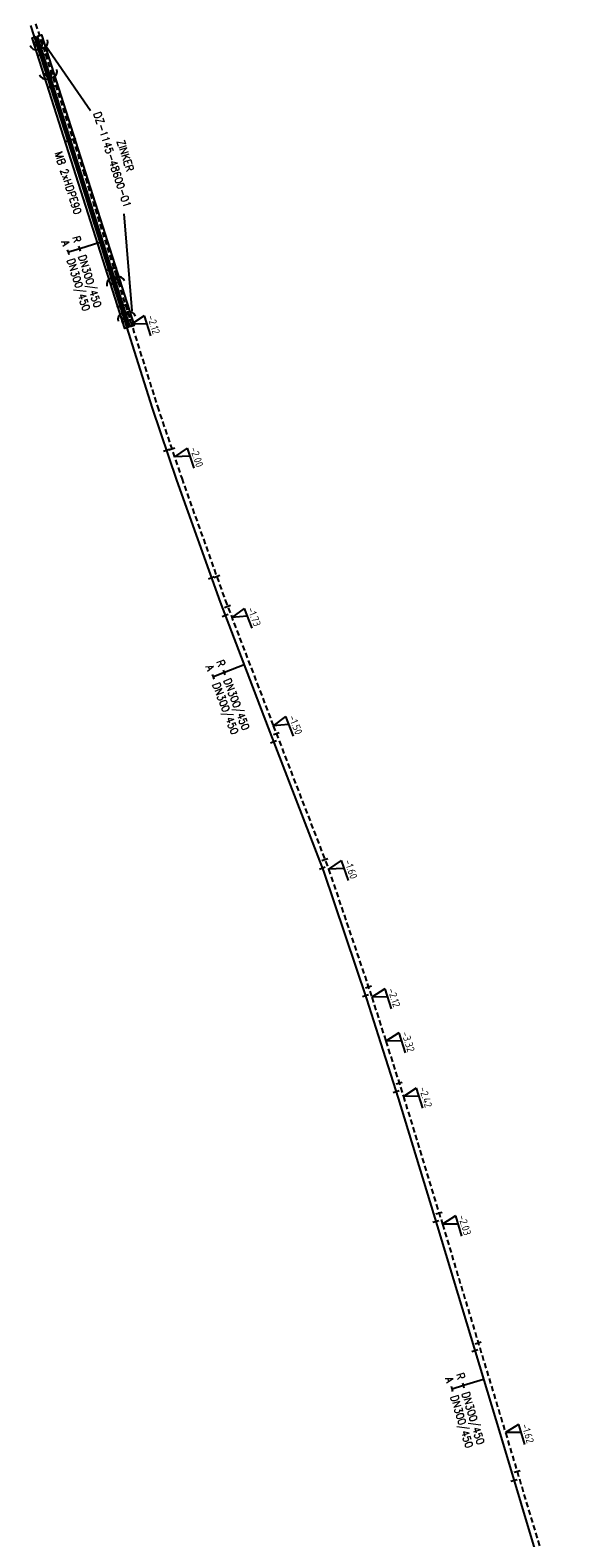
# Model space of a CAD drawing. Header units: millimetres. Extents: x 0 to 118318689, y 0 to 490460760.
# Tile 16 of 117: x 114786520 to 114849289, y 485866183 to 486044548. Entities that reach past the tile are written whole.
import ezdxf
from ezdxf.enums import TextEntityAlignment as Align

# ---------------------------------------------------------------- set-up
doc = ezdxf.new("R2010")
doc.units = ezdxf.units.MM
doc.header["$LTSCALE"] = 200
doc.linetypes.add('HIDDEN2', pattern=[4.7625, 3.175, -1.5875])
doc.layers.get('0').update_dxf_attribs({"color": 8})
for name, color, linetype in [('WT-C-mof', 7, 'Continuous'), ('WT-C-zbocht', 7, 'Continuous'), ('WT-I-diam', 7, 'Continuous'), ('WT-I-info', 7, 'Continuous'), ('WT-I-NAP', 7, 'Continuous'), ('WT-L-aanvoer', 6, 'Continuous'), ('WT-L-MANTELBUIS', 6, 'Continuous'), ('WT-L-retour', 6, 'HIDDEN2')]:
    doc.layers.add(name, color=color, linetype=linetype)
doc.styles.add('DIN17', font='ROMANS.SHX', dxfattribs={"width": 0.9})
doc.styles.add('ISOCP', font='ISOCP.SHX')

# ---------------------------------------------------------------- blocks, each defined once
blk = doc.blocks.new('LR-mof')
at = {"color": 0, "linetype": 'ByBlock', "lineweight": -2}
blk.add_line((0, -0.75), (0, 0.75), dxfattribs=at)
blk = doc.blocks.new('LR-zbocht')
at = {"color": 0, "linetype": 'ByBlock', "lineweight": -2}
blk.add_arc((1.5, 0), 1.5, 90, 270, dxfattribs=at)
blk = doc.blocks.new('nap1')
at = {"color": 0, "linetype": 'Continuous'}
for p, q in [((-1, 3.5), (0, 0)), ((-1, 3.5), (4, 3.5)), ((1, 3.5), (0, 0))]:
    blk.add_line(p, q, dxfattribs=at)
at = {"color": 0, "linetype": 'Continuous', "style": 'ISOCP'}
for tag, p in [('*1', (1.7, 5)), ('*2', (4, 1.5))]:
    blk.add_attdef(tag, text='', height=1.8, dxfattribs=at).set_placement(p, align=Align.MIDDLE)
blk = doc.blocks.new('LR-hyp')
at = {"color": 7, "linetype": 'ByBlock', "lineweight": -3, "style": 'DIN17', "width": 0.9}
blk.add_attdef('*1', text='', height=1.8, dxfattribs=at).set_placement((0, 0), align=Align.MIDDLE)
at = {"color": 7, "linetype": 'ByBlock', "lineweight": -2, "style": 'DIN17', "width": 0.9, "flags": 1}
blk.add_attdef('*2', text='', height=1.8, dxfattribs=at).set_placement((0, -5), align=Align.MIDDLE)
blk = doc.blocks.new('LR-DIAO2')
at = {"color": 0, "lineweight": -3}
blk.add_line((0, 0), (0, -5), dxfattribs=at)
at = {"color": 0, "linetype": 'Continuous', "lineweight": -3}
blk.add_line((0, -5), (0, -7.8), dxfattribs=at)
at = {"color": 0, "lineweight": -3}
for points in [[(0.61, -5), (0, -5), (-0.61, -5)], [(0.61, -7.8), (0, -7.8), (-0.61, -7.8)]]:
    blk.add_lwpolyline(points, dxfattribs=at)
at = {"color": 1, "lineweight": -3, "style": 'DIN17', "width": 0.9}
for tag, p in [('*1', (-1.61, -5)), ('*2', (-1.61, -7.78))]:
    blk.add_attdef(tag, text='', height=1.8, dxfattribs=at).set_placement(p, align=Align.MIDDLE_RIGHT)
for tag, p in [('*11', (1.61, -5)), ('*12', (1.61, -7.8))]:
    blk.add_attdef(tag, text='', height=1.8, dxfattribs=at).set_placement(p, align=Align.MIDDLE_LEFT)

msp = doc.modelspace()

# ---------------------------------------------------------------- linework, layer by layer
at = {"layer": 'WT-I-info', "lineweight": -3}
for p, q in [((114788387, 486042688), (114793669, 486035048)), ((114797617, 486022799), (114798550, 486011339))]:
    msp.add_line(p, q, dxfattribs=at)
at = {"layer": 'WT-L-aanvoer', "lineweight": -3}
for p, q in [((114786544, 486045106), (114792152, 486027740)), ((114792152, 486027740), (114796018, 486015452)), ((114796018, 486015452), (114800954, 485999834)), ((114800954, 485999834), (114803829, 485991319)), ((114803829, 485991319), (114808985, 485976875)), ((114808985, 485976875), (114814675, 485962017)), ((114814675, 485962017), (114821210, 485945066)), ((114821210, 485945066), (114826321, 485929936)), ((114826321, 485929936), (114827977, 485924740)), ((114827977, 485924740), (114830046, 485918212)), ((114830046, 485918212), (114834664, 485903087)), ((114834664, 485903087), (114842116, 485878440)), ((114842116, 485878440), (114848853, 485855990))]:
    msp.add_line(p, q, dxfattribs=at)
at = {"layer": 'WT-L-MANTELBUIS', "lineweight": -3}
for points in [[(114787231, 486043793), (114798188, 486009417), (114797711, 486009265), (114786755, 486043641)], [(114798330, 486009464), (114787374, 486043839), (114787850, 486043990), (114798806, 486009616)]]:
    msp.add_lwpolyline(points, close=True, dxfattribs=at)
at = {"layer": 'WT-L-retour', "lineweight": -3}
for p, q in [((114787164, 486045303), (114792772, 486027937)), ((114792772, 486027937), (114796638, 486015647)), ((114796638, 486015647), (114801572, 486000036)), ((114801572, 486000036), (114804443, 485991532)), ((114804443, 485991532), (114809594, 485977100)), ((114809594, 485977100), (114815282, 485962250)), ((114815282, 485962250), (114821821, 485945287)), ((114821821, 485945287), (114826939, 485930138)), ((114826939, 485930138), (114828596, 485924937)), ((114828596, 485924937), (114830667, 485918405)), ((114830667, 485918405), (114835286, 485903276)), ((114835286, 485903276), (114842739, 485878628)), ((114842739, 485878628), (114849289, 485856800))]:
    msp.add_line(p, q, dxfattribs=at)

# ---------------------------------------------------------------- block references
at = {"layer": 'WT-C-mof', "linetype": 'Continuous', "lineweight": -3}
for p, xscale, yscale, zscale, rotation in [((114787178, 486043143), 499.9999999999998, 499.9999999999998, 499.9999999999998, 287.8966), ((114787813, 486043294), 499.9999999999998, 499.9999999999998, 499.9999999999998, 287.8966), ((114787674, 486041607), 499.9999999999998, 499.9999999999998, 499.9999999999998, 287.8966), ((114788330, 486041712, -3497), 499.9999999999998, 499.9999999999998, 499.9999999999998, 287.8966), ((114788381, 486039418), 499.9999999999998, 499.9999999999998, 499.9999999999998, 287.8966), ((114789013, 486039587, -5726), 499.9999999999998, 499.9999999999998, 499.9999999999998, 287.8966), ((114788889, 486037845), 499.9999999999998, 499.9999999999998, 499.9999999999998, 287.8966), ((114789530, 486037980, -6387), 499.9999999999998, 499.9999999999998, 499.9999999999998, 287.8966), ((114790950, 486031464), 499.9999999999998, 499.9999999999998, 499.9999999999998, 287.8966), ((114791575, 486031644), 499.9999999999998, 499.9999999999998, 499.9999999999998, 287.8966), ((114795779, 486016213), 500.0000000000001, 500.0000000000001, 500.0000000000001, 287.464), ((114796407, 486016381), 500.0000000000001, 500.0000000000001, 500.0000000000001, 287.464), ((114796289, 486014594), 500.0000000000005, 500.0000000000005, 500.0000000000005, 287.5382), ((114796922, 486014750), 500.0000000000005, 500.0000000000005, 500.0000000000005, 287.5382), ((114797144, 486011890), 500.0000000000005, 500.0000000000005, 500.0000000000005, 287.5382), ((114797774, 486012054), 500.0000000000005, 500.0000000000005, 500.0000000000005, 287.5382), ((114797699, 486010134), 500.0000000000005, 500.0000000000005, 500.0000000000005, 287.5382), ((114798328, 486010301), 500.0000000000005, 500.0000000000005, 500.0000000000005, 287.5382), ((114802638, 485994845), 500, 500, 500, 288.6553), ((114803262, 485995029), 500, 500, 500, 288.6553), ((114807948, 485979779), 500.0000000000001, 500.0000000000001, 500.0000000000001, 289.6447), ((114808584, 485979931), 500.0000000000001, 500.0000000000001, 500.0000000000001, 289.6447), ((114809865, 485976395), 500, 500, 500, 290.956), ((114809576, 485975331), 500, 500, 500, 290.956), ((114815303, 485960389), 499.9999999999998, 499.9999999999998, 499.9999999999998, 291.0816), ((114815633, 485961340), 499.9999999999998, 499.9999999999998, 499.9999999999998, 291.0816), ((114821380, 485946432), 499.9999999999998, 499.9999999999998, 499.9999999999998, 291.0816), ((114821076, 485945414), 499.9999999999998, 499.9999999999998, 499.9999999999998, 291.0816), ((114826529, 485931353), 499.9999999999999, 499.9999999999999, 499.9999999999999, 288.6664), ((114826187, 485930333), 499.9999999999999, 499.9999999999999, 499.9999999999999, 288.6664), ((114829803, 485918980), 500.0000000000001, 500.0000000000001, 500.0000000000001, 287.5894), ((114830165, 485919989), 500.0000000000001, 500.0000000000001, 500.0000000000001, 287.5894), ((114834878, 485904613), 500.0000000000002, 500.0000000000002, 500.0000000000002, 286.9779), ((114834497, 485903634), 500.0000000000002, 500.0000000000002, 500.0000000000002, 286.9779), ((114839523, 485889262), 500.0000000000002, 500.0000000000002, 500.0000000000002, 286.8232), ((114839120, 485888349), 500.0000000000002, 500.0000000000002, 500.0000000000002, 286.8232), ((114843752, 485872990), 500, 500, 500, 286.7032), ((114844114, 485874044), 500, 500, 500, 286.7032)]:
    msp.add_blockref('LR-mof', p, dxfattribs=dict(at, xscale=xscale, yscale=yscale, zscale=zscale, rotation=rotation))
at = {"layer": 'WT-C-zbocht', "linetype": 'Continuous', "lineweight": -3}
for p, xscale, yscale, zscale, rotation in [((114787464, 486042258), 499.9999999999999, 499.9999999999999, 499.9999999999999, 107.8966), ((114788088, 486042441), 499.9999999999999, 499.9999999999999, 499.9999999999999, 107.8966), ((114788586, 486038783), 499.9999999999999, 499.9999999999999, 499.9999999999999, 107.8966), ((114789209, 486038969), 499.9999999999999, 499.9999999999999, 499.9999999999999, 107.8966), ((114796096, 486015206), 500.0000000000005, 500.0000000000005, 500.0000000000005, 287.5382), ((114796728, 486015363), 500.0000000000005, 500.0000000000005, 500.0000000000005, 287.5382), ((114797410, 486011048), 500.0000000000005, 500.0000000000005, 500.0000000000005, 287.5382), ((114798042, 486011204), 500.0000000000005, 500.0000000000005, 500.0000000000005, 287.5382)]:
    msp.add_blockref('LR-zbocht', p, dxfattribs=dict(at, xscale=xscale, yscale=yscale, zscale=zscale, rotation=rotation))
at = {"layer": 'WT-I-diam', "linetype": 'Continuous'}
for p, xscale, yscale, zscale, rotation in [((114794765, 486019437), 499.9999999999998, 499.9999999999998, 499.9999999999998, 287.4640141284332), ((114811830, 485969446), 500, 500, 500, 290.9560404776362), ((114840160, 485884911), 499.9999999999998, 499.9999999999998, 499.9999999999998, 286.7032086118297)]:
    msp.add_blockref('LR-DIAO2', p, dxfattribs=dict(at, xscale=xscale, yscale=yscale, zscale=zscale, rotation=rotation)).add_auto_attribs({'*1': 'R', '*11': 'DN300/450', '*2': 'A', '*12': 'DN300/450'})
at = {"layer": 'WT-I-info', "linetype": 'Continuous', "xscale": 500.0000000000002, "yscale": 500.0000000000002, "zscale": 500.0000000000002, "rotation": 287.8966130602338}
msp.add_blockref('LR-hyp', (114796230, 486029223), dxfattribs=at).add_auto_attribs({'*1': 'DZ-1145-48600-01'})
at = {"layer": 'WT-I-NAP', "linetype": 'Continuous'}
ref = msp.add_blockref('nap1', (114798497, 486009764), dxfattribs=dict(at, xscale=500.0000000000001, yscale=500.0000000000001, zscale=500.0000000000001, rotation=287.5382208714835))
ref.add_attrib('*1', '-2.12', dxfattribs={"layer": '0', "color": 1, "linetype": 'Continuous', "height": 900, "rotation": 287.53822, "style": 'ISOCP'}).set_placement((114801137, 486009707), align=Align.MIDDLE)
ref = msp.add_blockref('nap1', (114803588, 485994065), dxfattribs=dict(at, xscale=500.0000000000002, yscale=500.0000000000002, zscale=500.0000000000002, rotation=288.6552781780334))
ref.add_attrib('*1', '-2.00', dxfattribs={"layer": '0', "color": 1, "linetype": 'Continuous', "height": 900, "rotation": 288.65528, "style": 'ISOCP'}).set_placement((114806228, 485994059), align=Align.MIDDLE)
ref = msp.add_blockref('nap1', (114810378, 485975054), dxfattribs=dict(at, xscale=499.9999999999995, yscale=499.9999999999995, zscale=499.9999999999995, rotation=290.9560404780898))
ref.add_attrib('*1', '-1.73', dxfattribs={"layer": '0', "color": 1, "linetype": 'Continuous', "height": 900, "rotation": 290.95604, "style": 'ISOCP'}).set_placement((114813017, 485975154), align=Align.MIDDLE)
ref = msp.add_blockref('nap1', (114815282, 485962250), dxfattribs=dict(at, xscale=500.0000000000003, yscale=500.0000000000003, zscale=500.0000000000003, rotation=291.0815763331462))
ref.add_attrib('*1', '-1.50', dxfattribs={"layer": '0', "color": 1, "linetype": 'Continuous', "height": 900, "rotation": 291.08158, "style": 'ISOCP'}).set_placement((114817921, 485962356), align=Align.MIDDLE)
ref = msp.add_blockref('nap1', (114821821, 485945287), dxfattribs=dict(at, xscale=500, yscale=500, zscale=500, rotation=288.666400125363))
ref.add_attrib('*1', '-1.60', dxfattribs={"layer": '0', "color": 1, "linetype": 'Continuous', "height": 900, "rotation": 288.6664, "style": 'ISOCP'}).set_placement((114824462, 485945282), align=Align.MIDDLE)
ref = msp.add_blockref('nap1', (114826939, 485930138), dxfattribs=dict(at, xscale=500.0000000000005, yscale=500.0000000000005, zscale=500.0000000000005, rotation=287.6764793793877))
ref.add_attrib('*1', '-2.12', dxfattribs={"layer": '0', "color": 1, "linetype": 'Continuous', "height": 900, "rotation": 287.67648, "style": 'ISOCP'}).set_placement((114829579, 485930087), align=Align.MIDDLE)
ref = msp.add_blockref('nap1', (114828596, 485924937), dxfattribs=dict(at, xscale=499.9999999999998, yscale=499.9999999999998, zscale=499.9999999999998, rotation=287.5894189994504))
ref.add_attrib('*1', '-3.32', dxfattribs={"layer": '0', "color": 1, "linetype": 'Continuous', "height": 900, "rotation": 287.58942, "style": 'ISOCP'}).set_placement((114831236, 485924882), align=Align.MIDDLE)
ref = msp.add_blockref('nap1', (114830667, 485918405), dxfattribs=dict(at, xscale=500, yscale=500, zscale=500, rotation=286.9779492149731))
ref.add_attrib('*1', '-2.42', dxfattribs={"layer": '0', "color": 1, "linetype": 'Continuous', "height": 900, "rotation": 286.97795, "style": 'ISOCP'}).set_placement((114833306, 485918322), align=Align.MIDDLE)
ref = msp.add_blockref('nap1', (114835286, 485903276), dxfattribs=dict(at, xscale=499.9999999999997, yscale=499.9999999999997, zscale=499.9999999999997, rotation=286.8232098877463))
ref.add_attrib('*1', '-2.03', dxfattribs={"layer": '0', "color": 1, "linetype": 'Continuous', "height": 900, "rotation": 286.82321, "style": 'ISOCP'}).set_placement((114837925, 485903186), align=Align.MIDDLE)
ref = msp.add_blockref('nap1', (114842739, 485878628), dxfattribs=dict(at, xscale=500.0000000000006, yscale=500.0000000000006, zscale=500.0000000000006, rotation=286.7032086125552))
ref.add_attrib('*1', '-1.62', dxfattribs={"layer": '0', "color": 1, "linetype": 'Continuous', "height": 900, "rotation": 286.70321, "style": 'ISOCP'}).set_placement((114845378, 485878532), align=Align.MIDDLE)

# ---------------------------------------------------------------- texts
at = {"layer": 'WT-I-info', "lineweight": -3, "style": 'DIN17', "width": 0.9}
msp.add_text('ZINKER', height=900, rotation=287.89661, dxfattribs=at).set_placement((114796759, 486031392))
at = {"layer": 'WT-L-MANTELBUIS', "lineweight": -3, "style": 'DIN17', "width": 0.9}
msp.add_text('MB 2xHDPE90', height=900, rotation=287.89661, dxfattribs=at).set_placement((114790582, 486026340), align=Align.CENTER)

doc.saveas('drawing.dxf')
